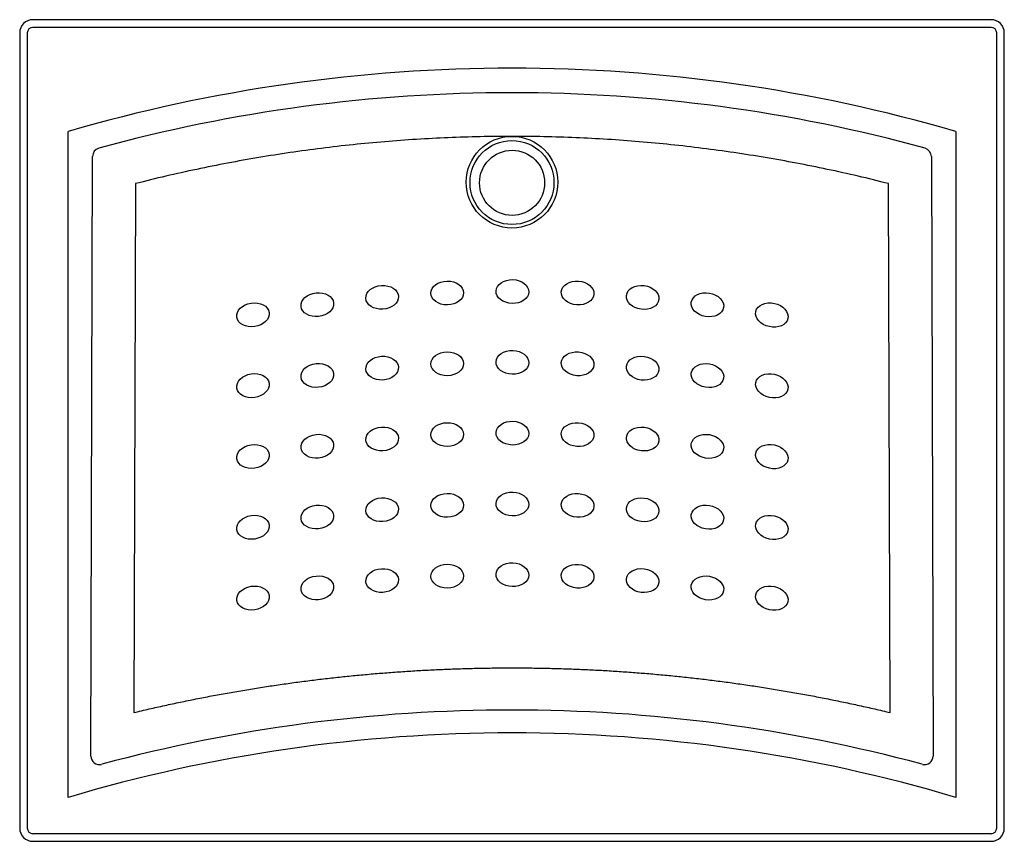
# Model space of a CAD drawing. Header units: millimetres. Extents: x -0.452 to 0.452, y 0 to 0.754.
import ezdxf

# ---------------------------------------------------------------- set-up
doc = ezdxf.new("R2010")
doc.units = ezdxf.units.MM
doc.layers.add('BLOCKS', color=3, linetype='Continuous')

msp = doc.modelspace()

# ---------------------------------------------------------------- linework, layer by layer
at = {"layer": 'BLOCKS'}
for p, q in [((0.44, 0.75419), (-0.44, 0.75419)), ((-0.45209, 0.74209), (-0.45209, 0.01209)), ((-0.44509, 0.74209), (-0.44509, 0.01209)), ((0.44, 0.74718), (-0.44, 0.74718)), ((0.44509, 0.01209), (0.44509, 0.74209)), ((0.45209, 0.01209), (0.45209, 0.74209)), ((-0.40759, 0.04034), (-0.40759, 0.65157)), ((0.40759, 0.65157), (0.40759, 0.04034)), ((-0.38683, 0.07818), (-0.38513, 0.62862)), ((0.38513, 0.62862), (0.38683, 0.07818)), ((-0.34582, 0.60372), (-0.34731, 0.11814)), ((0.34731, 0.11814), (0.34582, 0.60372)), ((-0.44, 0.00701), (0.44, 0.00701)), ((-0.44, 0), (0.44, 0))]:
    msp.add_line(p, q, dxfattribs=at)
for centre, radius in [((0, 0.60501), 0.04207), ((0, 0.60469), 0.03854), ((0.00008, 0.60447), 0.02991)]:
    msp.add_circle(centre, radius, dxfattribs=at)
for centre, radius, start, end in [((-0.44, 0.74209), 0.01209, 90, 180), ((0.44, 0.74209), 0.01209, 0, 90), ((-0.44, 0.74209), 0.00509, 90, 180), ((0.44, 0.74209), 0.00509, 0, 90), ((0, -0.74882), 1.4585, 90, 106.22778), ((0, -0.74882), 1.4585, 73.77222, 90), ((0, -0.75311), 1.44028, 90, 105.27435), ((0, -0.75311), 1.44028, 74.72565, 90), ((0, -1.32922), 1.44974, 90, 105.06504), ((0, -1.32922), 1.44974, 74.93496, 90), ((0, -1.33382), 1.43332, 90, 106.52087), ((0, -1.33382), 1.43332, 73.47913, 90), ((-0.44, 0.01209), 0.01209, 180, 270), ((-0.44, 0.01209), 0.00509, 180, 270), ((0.44, 0.01209), 0.01209, 270, 0), ((0.44, 0.01209), 0.00509, 270, 0)]:
    msp.add_arc(centre, radius, start, end, dxfattribs=at)
for centre, major_axis, ratio, start_param, end_param in [((-0.37735, 0.62869), (-0.00485, -0.00636), 0.976278, 4.072219, 5.352559), ((0.37726, 0.62862), (0.00523, -0.00605), 0.97388, 0.870667, 2.148814), ((-0.37895, 0.07818), (0.00635, -0.00487), 0.9605, 3.81545, 5.609328), ((0.37895, 0.07818), (-0.00635, -0.00487), 0.9605, 0.673857, 2.467736)]:
    msp.add_ellipse(centre, major_axis=major_axis, ratio=ratio, start_param=start_param, end_param=end_param, dxfattribs=at)
for centre, major_axis, ratio in [((0.00038, 0.50467), (0.01504, -0.00047), 0.725762), ((-0.11923, 0.49932), (0.01502, 0.00088), 0.725762), ((-0.05949, 0.50334), (0.01505, 0.0002), 0.725762), ((0.06025, 0.5033), (0.015, -0.00115), 0.725763), ((0.11999, 0.49925), (0.01494, -0.00183), 0.725765), ((-0.17874, 0.49261), (0.01497, 0.00155), 0.725764), ((0.1795, 0.4925), (0.01484, -0.0025), 0.725768), ((-0.23788, 0.48323), (0.01488, 0.00223), 0.725767), ((0.23863, 0.48309), (0.01471, -0.00316), 0.725771), ((-0.11923, 0.43433), (0.01502, 0.00088), 0.725762), ((-0.05949, 0.43835), (0.01505, 0.0002), 0.725762), ((0.00038, 0.43968), (0.01504, -0.00047), 0.725762), ((0.06025, 0.43831), (0.015, -0.00115), 0.725763), ((0.11999, 0.43426), (0.01494, -0.00183), 0.725765), ((-0.17874, 0.42762), (0.01497, 0.00155), 0.725764), ((0.1795, 0.42751), (0.01484, -0.0025), 0.725768), ((-0.23788, 0.41824), (0.01488, 0.00223), 0.725767), ((0.23863, 0.4181), (0.01471, -0.00316), 0.725771), ((-0.11923, 0.36934), (-0.01502, -0.00088), 0.725762), ((-0.05949, 0.37336), (0.01505, 0.0002), 0.725762), ((0.00038, 0.37469), (0.01504, -0.00047), 0.725762), ((0.06025, 0.37332), (0.015, -0.00115), 0.725763), ((0.11999, 0.36927), (0.01494, -0.00183), 0.725765), ((-0.17874, 0.36263), (-0.01497, -0.00155), 0.725764), ((0.1795, 0.36252), (0.01484, -0.0025), 0.725768), ((-0.23788, 0.35325), (0.01488, 0.00223), 0.725767), ((0.23863, 0.35311), (0.01471, -0.00316), 0.725771), ((-0.05949, 0.30837), (0.01505, 0.0002), 0.725762), ((0.00038, 0.3097), (0.01504, -0.00047), 0.725762), ((0.06025, 0.30833), (0.015, -0.00115), 0.725763), ((-0.17874, 0.29764), (0.01497, 0.00155), 0.725764), ((-0.11923, 0.30434), (-0.01502, -0.00088), 0.725762), ((0.11999, 0.30428), (0.01494, -0.00183), 0.725765), ((0.1795, 0.29753), (0.01484, -0.0025), 0.725768), ((-0.23788, 0.28826), (0.01488, 0.00223), 0.725767), ((0.23863, 0.28812), (0.01471, -0.00316), 0.725771), ((-0.05949, 0.24338), (0.01505, 0.0002), 0.725762), ((0.00038, 0.24471), (-0.01504, 0.00047), 0.725762), ((0.06025, 0.24334), (0.015, -0.00115), 0.725763), ((-0.17874, 0.23265), (0.01497, 0.00155), 0.725764), ((-0.11923, 0.23935), (0.01502, 0.00088), 0.725762), ((0.11999, 0.23929), (0.01494, -0.00183), 0.725765), ((0.1795, 0.23254), (0.01484, -0.0025), 0.725768), ((-0.23788, 0.22327), (0.01488, 0.00223), 0.725767), ((0.23863, 0.22313), (0.01471, -0.00316), 0.725771)]:
    msp.add_ellipse(centre, major_axis=major_axis, ratio=ratio, dxfattribs=at)
for points, weights in [([(0.34582, 0.60372), (0.1177, 0.66183), (-0.1177, 0.66183), (-0.34582, 0.60372)], [1, 0.979368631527, 0.979368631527, 1]), ([(-0.34731, 0.11814), (-0.23342, 0.14546), (-0.11712, 0.15921), (0, 0.15921)], [1, 0.995387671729, 0.995387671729, 1]), ([(0, 0.15921), (0.11712, 0.15921), (0.23342, 0.14546), (0.34731, 0.11814)], [1, 0.995387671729, 0.995387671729, 1])]:
    msp.add_rational_spline(points, weights, degree=3, dxfattribs=at)

doc.saveas('drawing.dxf')
